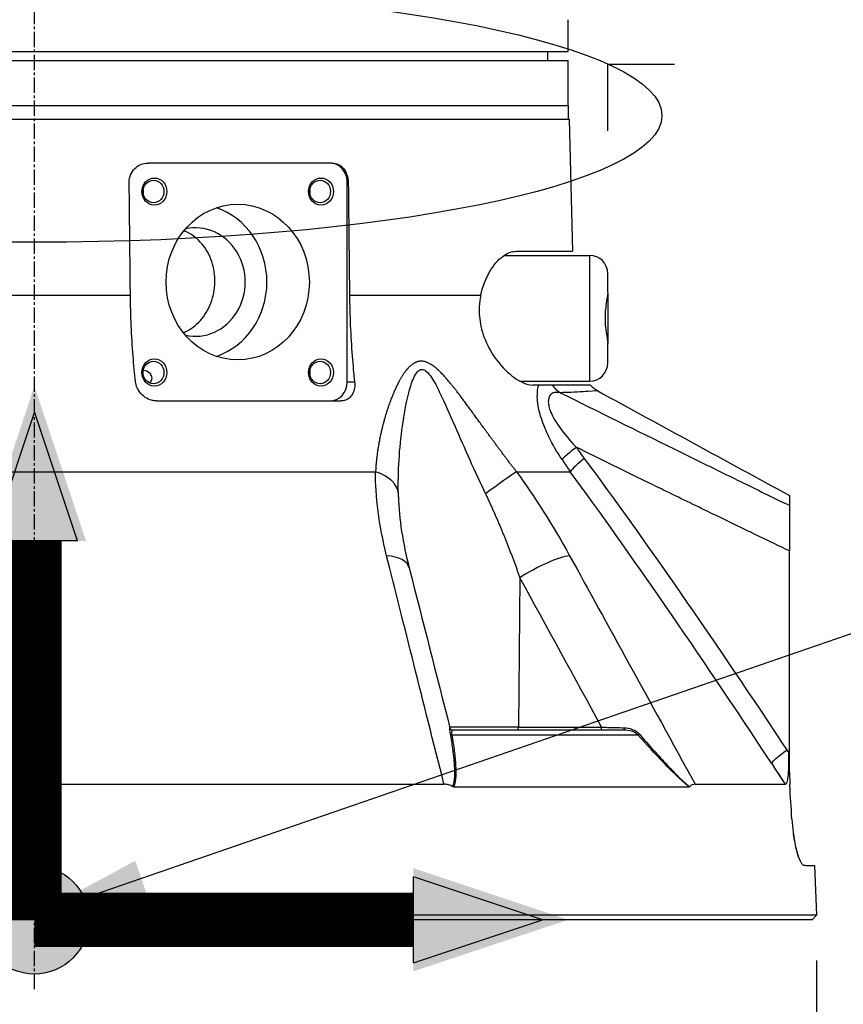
# Model space of a CAD drawing. Header units: millimetres. Extents: x 0 to 4378, y 0 to 2397.
# Tile 185 of 256: x 1611 to 1702, y 491 to 599. Entities that reach past the tile are written whole.
import ezdxf

# ---------------------------------------------------------------- set-up
doc = ezdxf.new("R2010")
doc.units = ezdxf.units.MM
doc.header["$LTSCALE"] = 0.2
doc.linetypes.add('CENTER2', pattern=[1.125, 0.75, -0.125, 0.125, -0.125])
for name, color, linetype in [('02_Center Line', 1, 'CENTER2'), ('07_Special Line2', 76, 'Continuous'), ('12_Before Rev.Num.', 5, 'Continuous'), ('13_After Rev.Num.', 6, 'Continuous')]:
    doc.layers.add(name, color=color, linetype=linetype)
doc.layers.add('14_Mark', color=7, linetype='Continuous', true_color=0xe03c31)
doc.styles.add('Rainbow-4.0 Style', font='malgunsl.ttf')
doc.styles.add('Rainbow-5.0 Style', font='malgunsl.ttf')
doc.dimstyles.new('Rainbow-4.0 Style', dxfattribs={"dimtxt": 3.5, "dimasz": 2.5, "dimexe": 1, "dimexo": 1, "dimgap": 1, "dimtad": 1, "dimdsep": 46, "dimtxsty": 'Rainbow-4.0 Style', "dimcen": 0, "dimclrd": 251, "dimclre": 251, "dimclrt": 7, "dimazin": 3, "dimtp": 0.1, "dimtm": 0.1000000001, "dimtfac": 0.61, "dimtmove": 0, "dimatfit": 3, "dimfxl": 1, "dimlwd": -1, "dimlwe": -1, "dimarcsym": 1})
doc.dimstyles.new('Rainbow-5.0 Style', dxfattribs={"dimtxt": 4.5, "dimasz": 2.5, "dimexe": 1, "dimexo": 1, "dimgap": 1, "dimtad": 1, "dimdsep": 46, "dimtxsty": 'Rainbow-5.0 Style', "dimcen": 0, "dimclrd": 251, "dimclre": 251, "dimclrt": 7, "dimazin": 3, "dimtp": 0.1, "dimtm": 0.1000000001, "dimtfac": 0.61, "dimtmove": 0, "dimatfit": 3, "dimfxl": 1, "dimlwd": -1, "dimlwe": -1, "dimarcsym": 1})

# ---------------------------------------------------------------- blocks, each defined once
blk = doc.blocks.new('A$Ce9bf501b')
for p, q in [((58.99788131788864, 96), (58.99788131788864, 99)), ((-58.99788131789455, 96), (58.99788131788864, 96)), ((56.69526961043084, 96), (56.71272467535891, 95)), ((-59, 95), (59, 95)), ((59, 90), (59, 95)), ((-59, 90), (59, 90)), ((-59, 90), (59, 90)), ((59, 90), (59, 88.5)), ((-40.36738951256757, 88.5), (59.0916507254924, 88.5)), ((59.0916507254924, 88.5), (59.4739651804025, 73.90000000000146)), ((32.90375791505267, 83.65000000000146), (12.5606006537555, 83.65000000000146)), ((34.57167871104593, 81.54999999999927), (34.68755357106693, 81.54999999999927)), ((34.57167871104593, 59.45000000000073), (34.57167871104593, 81.54999999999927)), ((51.91498121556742, 73.45000000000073), (61.35757160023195, 73.45000000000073)), ((53.24380277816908, 73.90000000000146), (59.47396518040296, 73.90000000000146)), ((61.35757160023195, 73.45000000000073), (61.35757160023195, 59.54999999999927)), ((63.35757160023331, 69.29740700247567), (63.3575716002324, 71.45000000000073)), ((10.60979995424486, 69.0139275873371), (-41.08654323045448, 69.0139275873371)), ((49.32365697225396, 69.0139275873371), (34.81907760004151, 69.0139275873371)), ((63.3575716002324, 69.29740700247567), (63.3575716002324, 63.70259299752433)), ((63.3575716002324, 61.54999999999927), (63.35757160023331, 63.70259299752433)), ((34.57167871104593, 59.45000000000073), (35.3873486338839, 59.45000000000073)), ((53.63645483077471, 59.54999999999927), (61.35757160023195, 59.54999999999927)), ((55.73105290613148, 59.09999999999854), (55.07557749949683, 59.09999999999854)), ((57.25031746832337, 59.09999999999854), (55.7311166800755, 59.09999999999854)), ((61.4541282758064, 59.09999999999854), (57.25031746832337, 59.09999999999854)), ((13.5314918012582, 57.34999999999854), (33.87464906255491, 57.34999999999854)), ((-37.69948853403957, 49.53608112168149), (37.69948853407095, 49.53608112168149)), ((53.26389373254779, 49.53608112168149), (59.22319716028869, 49.53608112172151)), ((83.42887954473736, 18.35216030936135), (83.42893088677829, 40.77397349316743)), ((58.77755296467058, 40.18198255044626), (58.77747274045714, 40.18210167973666)), ((53.65089358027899, 37.81226609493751), (53.4853566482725, 21.29312819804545)), ((70.72883824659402, 33.28157056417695), (70.72883824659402, 33.27211003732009)), ((71.0288382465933, 32.84434505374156), (71.0288382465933, 32.83492523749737)), ((73.72883824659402, 28.88293441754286), (73.72883824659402, 28.87500121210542)), ((73.82883824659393, 28.73533918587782), (73.82883824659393, 28.72749287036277)), ((74.02883824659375, 28.43996850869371), (74.02883824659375, 28.43230250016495)), ((74.32644903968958, 28.0000000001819), (74.32145529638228, 28.0000000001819)), ((53.48534690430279, 21.29214691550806), (45.90464387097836, 21.29214691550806)), ((46.21265962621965, 21), (65.2126522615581, 21)), ((53.48536429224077, 21.29410963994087), (62.68626785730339, 21.29214691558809)), ((46.11543369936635, 20.46418141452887), (66.68335319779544, 20.46418141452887)), ((83.14998852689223, 18.76201752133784), (83.35489165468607, 18.45290484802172)), ((80.82883824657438, 18.26935042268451), (80.82883824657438, 18.26957498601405)), ((81.22883824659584, 17.6645115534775), (81.22883824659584, 17.66458568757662)), ((83.42887409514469, 16.09905492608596), (83.35961085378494, 18.30291883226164)), ((83.42887409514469, 16.09905492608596), (83.42887954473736, 18.35216030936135)), ((81.47883824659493, 17.32792990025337), (81.47883824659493, 17.32799389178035)), ((81.47883824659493, 17.28461005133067), (81.47883824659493, 17.28475604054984)), ((82.99481480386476, 14.99650004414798), (81.73949372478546, 16.89132182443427)), ((83.42887463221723, 16.27118341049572), (83.46932631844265, 14.98415968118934)), ((-45.2628946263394, 14.99258666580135), (45.26289462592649, 14.99258666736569)), ((46.33548263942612, 14.69478612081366), (72.35160561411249, 14.69478612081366)), ((73.01517167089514, 14.99258666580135), (82.9951930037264, 14.99258666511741)), ((83.47016230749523, 14.88228261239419), (83.46353557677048, 14.98373622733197)), ((86.22109458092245, 5.986806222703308), (86.41270871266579, 0.4996954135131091)), ((86.41270871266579, 0.4996954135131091), (-86.41270871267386, 0.4996954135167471)), ((85.93015846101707, 3.637978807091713e-12), (-85.93015846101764, 0)), ((86.41270871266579, 0.4996954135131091), (85.93015846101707, 3.637978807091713e-12))]:
    blk.add_line(p, q)
for centre, start, end in [((61.35757160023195, 71.45000000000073), 0, 90), ((61.35757160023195, 61.54999999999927), 270, 0)]:
    blk.add_arc(centre, 2.000000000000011, start, end)
for centre, major_axis, ratio, start_param, end_param in [((32.63861851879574, 81.54999999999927), (3.131490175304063e-14, 2.100000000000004), 0.9205048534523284, 4.712388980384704, 6.283185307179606), ((10.91760458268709, 80.5), (-9.063930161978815e-16, 1.250000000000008), 0.9205048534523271, 4.494204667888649, 4.930573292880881), ((29.32770165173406, 80.5), (-2.528359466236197e-15, 1.250000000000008), 0.9205048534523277, 4.494204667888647, 4.93057329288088), ((17.77826634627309, 70.5), (-8.014422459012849e-15, 8.600000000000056), 0.9205048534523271, 3.442246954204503, 5.982531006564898), ((17.77826634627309, 70.5), (-2.671474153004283e-15, -6.000000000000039), 0.9205048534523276, 6.085343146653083, 9.62262012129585), ((10.91760458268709, 60.5), (-4.531965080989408e-16, 1.250000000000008), 0.9205048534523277, 4.890301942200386, 4.930573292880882), ((29.32770165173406, 60.5), (-9.063930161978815e-16, 1.250000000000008), 0.9205048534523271, 4.494204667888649, 4.930573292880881), ((32.63861851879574, 59.45000000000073), (1.026978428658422e-14, -2.100000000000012), 0.9205048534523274, 0, 1.570796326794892), ((59.52340639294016, 60.85018029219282), (-0.03806951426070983, 2.99975844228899), 0.9340632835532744, 2.181850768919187, 2.597153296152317), ((60.68663713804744, 52.30560269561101), (-2.480235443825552, -1.687729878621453), 0.1308235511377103, 4.948035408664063, 5.895303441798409), ((98.75264978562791, 66.20846790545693), (45.75208855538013, -9.383181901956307), 0.7959866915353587, 3.813983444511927, 3.853066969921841), ((61.56010725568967, 51.07545045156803), (-2.411352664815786, -1.784762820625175), 0.1400622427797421, 4.942659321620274, 5.910605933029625), ((35.22015836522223, 46.97046557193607), (4.999473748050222, 0.07254131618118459), 0.5854112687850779, 0.01994080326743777, 1.043431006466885), ((49.76096085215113, 46.97046557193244), (4.053536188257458, 2.927258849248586), 0.0117623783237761, 0.5188713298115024, 1.542361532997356), ((58.24738666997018, 106.6960910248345), (169.1336206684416, -92.68933907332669), 0.2220571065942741, 4.975886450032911, 4.981824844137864), ((36.56814741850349, 37.68138112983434), (4.84471100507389, 1.23644016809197), 0.4687791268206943, 6.283170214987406, 7.23021526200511), ((55.56365506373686, 37.68138154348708), (-4.385303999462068, -2.401896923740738), 0.2184332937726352, 3.646285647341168, 5.041230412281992), ((36.56814741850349, 37.68138112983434), (4.844711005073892, 1.236440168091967), 0.4687791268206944, 6.282298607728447, 6.283170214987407), ((46.21265962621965, 21.29999999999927), (-1.756528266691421e-14, -0.2999999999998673), 0.9999929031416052, 4.959733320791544, 6.283185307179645), ((53.3705811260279, 21.29999999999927), (1.252253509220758e-16, -0.3000000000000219), 0.382683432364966, 0, 1.547888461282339), ((62.57150254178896, 21.30000000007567), (2.391155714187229e-13, -0.3000000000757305), 0.3826834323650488, 0, 1.544615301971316), ((65.21265227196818, 21.29999306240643), (3.088830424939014e-11, -0.299993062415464), 0.003767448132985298, 8.653712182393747e-06, 1.323476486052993), ((46.24614998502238, 20.65701769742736), (-0.2951491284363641, -0.05373073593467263), 0.6605644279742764, 0.2582544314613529, 0.9958373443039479), ((66.87237018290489, 20.65701769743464), (-0.223619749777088, -0.1999855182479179), 0.1344646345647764, 0.4552805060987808, 1.192863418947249), ((80.9190241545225, 25.69485954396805), (-1.774054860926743, 11.65337647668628), 0.1452992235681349, 4.003320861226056, 4.019878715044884), ((84.22234143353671, 18.43069115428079), (2.500948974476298, 1.656880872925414), 0.1278304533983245, 1.807960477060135, 1.837343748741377), ((70.32023226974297, 35.69275240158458), (166.023475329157, -250.6170606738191), 0.002880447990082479, 4.783917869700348, 4.785571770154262), ((-1075.35087228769, -700.4975617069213), (1234.455022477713, -656.3476469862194), 0.9653511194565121, 1.057223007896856, 1.058864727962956), ((1.662825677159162, -89.56889201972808), (11.91721721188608, -378.2196698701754), 0.2321113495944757, 1.843580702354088, 1.843591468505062), ((4.550487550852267, 149.4239640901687), (-79.84917252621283, 134.159557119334), 0.1101017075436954, 3.086416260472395, 3.086718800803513)]:
    blk.add_ellipse(centre, major_axis=major_axis, ratio=ratio, start_param=start_param, end_param=end_param)
for centre, major_axis, ratio in [((13.26199135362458, 80.5), (9.914286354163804e-16, -1.50000000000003), 0.9205048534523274), ((13.16430857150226, 80.5), (-8.261905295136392e-16, 1.250000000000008), 0.9205048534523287), ((31.6720884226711, 80.5), (9.91428635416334e-16, -1.49999999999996), 0.9205048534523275), ((31.57440564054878, 80.5), (-8.261905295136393e-16, 1.250000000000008), 0.9205048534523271), ((22.46703988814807, 70.5), (-5.684190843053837e-15, 8.600000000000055), 0.9205048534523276), ((13.26199135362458, 60.5), (9.91428635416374e-16, -1.50000000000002), 0.9205048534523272), ((13.16430857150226, 60.5), (-8.261905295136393e-16, 1.250000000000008), 0.9205048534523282), ((31.6720884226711, 60.5), (9.91428635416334e-16, -1.49999999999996), 0.9205048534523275), ((31.57440564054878, 60.5), (-8.261905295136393e-16, 1.250000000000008), 0.9205048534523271)]:
    blk.add_ellipse(centre, major_axis=major_axis, ratio=ratio)
for points, knots in [([(58.99788131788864, 99), (58.99788131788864, 99.05596077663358), (58.99796531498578, 99.11269328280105), (58.99811344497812, 99.16549944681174), (58.9982615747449, 99.218305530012), (58.99847675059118, 99.2686417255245), (58.99870808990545, 99.31234000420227), (58.99893943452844, 99.35603928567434), (58.9991914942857, 99.39430562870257), (58.99940466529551, 99.42397035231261), (58.9996178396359, 99.45363553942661), (58.99979631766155, 99.47553683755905), (58.99989822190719, 99.48784235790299), (58.99996471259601, 99.49587148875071), (58.99999999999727, 99.49998670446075), (58.99999999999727, 99.49999996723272), (58.99999999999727, 99.49999998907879), (58.99999999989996, 99.49999999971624), (58.99999999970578, 99.49999999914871)], [0, 0, 0, 0, 0.107467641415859, 0.107467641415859, 0.107467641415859, 0.21493511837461, 0.21493511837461, 0.21493511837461, 0.322405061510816, 0.322405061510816, 0.322405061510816, 0.42987668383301, 0.42987668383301, 0.42987668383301, 0.499999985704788, 0.499999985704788, 0.499999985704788, 0.5001154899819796, 0.5001154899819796, 0.5001154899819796, 0.5001154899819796]), ([(10.47827592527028, 81.54999999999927), (10.47823321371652, 81.55407042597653), (10.47820248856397, 81.55813700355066), (10.47696663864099, 81.8251123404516), (10.52863879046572, 82.10510332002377), (10.74040995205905, 82.61881502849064), (10.90043252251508, 82.85255756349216), (11.27159112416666, 83.22484236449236), (11.50890471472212, 83.38660995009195), (12.0238148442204, 83.59843398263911), (12.30082403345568, 83.65000000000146), (12.5606006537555, 83.65000000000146)], [0.6379720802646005, 0.6379720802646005, 0.6379720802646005, 0.6379720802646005, 0.6391912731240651, 0.6391912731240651, 0.7180921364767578, 0.7180921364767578, 0.7969929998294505, 0.7969929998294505, 0.8776444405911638, 0.8776444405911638, 0.9572533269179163, 0.9572533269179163, 0.9572533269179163, 0.9572533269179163]), ([(32.90375791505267, 83.65000000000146), (33.12477241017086, 83.65000000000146), (33.35999300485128, 83.59843398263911), (33.79684892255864, 83.38660995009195), (33.99805322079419, 83.22484236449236), (34.31387749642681, 82.85255756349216), (34.45075636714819, 82.61881502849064), (34.63549348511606, 82.10510332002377), (34.68336713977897, 81.8251123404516), (34.68739609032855, 81.56219958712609), (34.687458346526, 81.55813700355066), (34.68751085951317, 81.55407042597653), (34.68755357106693, 81.54999999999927)], [-0.3180620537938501, -0.3180620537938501, -0.3180620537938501, -0.3180620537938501, -0.2384531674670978, -0.2384531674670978, -0.1578017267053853, -0.1578017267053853, -0.07890086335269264, -0.07890086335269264, 0, 0, 0, 0.001219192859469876, 0.001219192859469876, 0.001219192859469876, 0.001219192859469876]), ([(16.46400729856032, 64.89374065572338), (16.50981181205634, 64.912978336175), (16.55535152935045, 64.93292776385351), (17.26617592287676, 65.25756701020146), (17.86801952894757, 65.7158658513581), (18.81732253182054, 66.77269957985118), (19.22882258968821, 67.44197053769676), (19.78574241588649, 68.90997008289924), (19.93166351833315, 69.70873635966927), (19.96679544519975, 71.21749487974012), (19.85496770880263, 72.02639020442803), (19.3567735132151, 73.51336660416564), (18.96995999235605, 74.19163350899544), (18.05621232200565, 75.2632486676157), (17.46807484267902, 75.72862914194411), (16.7108449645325, 76.08365675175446), (16.61155243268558, 76.12603867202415), (16.51101922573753, 76.16500114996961)], [1.110574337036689, 1.110574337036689, 1.110574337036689, 1.110574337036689, 1.125889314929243, 1.125889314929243, 1.351193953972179, 1.351193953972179, 1.576181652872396, 1.576181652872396, 1.801169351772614, 1.801169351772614, 2.029240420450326, 2.029240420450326, 2.257311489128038, 2.257311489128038, 2.485112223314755, 2.485112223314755, 2.518862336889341, 2.518862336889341, 2.518862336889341, 2.518862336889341]), ([(49.32365697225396, 69.0139275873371), (49.35010379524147, 69.13707195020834), (49.37839029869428, 69.25902800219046), (49.63051690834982, 70.25470446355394), (49.96306931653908, 71.0375589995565), (50.73192849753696, 72.35909815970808), (51.23694116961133, 72.95038489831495), (52.26148245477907, 73.71483853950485), (52.77922288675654, 73.89945831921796), (53.24380277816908, 73.90000000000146)], [-4.497581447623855, -4.497581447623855, -4.497581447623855, -4.497581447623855, -4.459504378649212, -4.459504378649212, -4.182134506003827, -4.182134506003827, -3.861141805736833, -3.861141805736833, -3.549738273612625, -3.549738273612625, -3.549738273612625, -3.549738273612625]), ([(11.17807098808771, 59.45000000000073), (11.07495611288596, 60.38664649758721), (10.98438570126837, 61.34353332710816), (10.72991160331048, 64.56057862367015), (10.63244013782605, 66.85569681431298), (10.60979995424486, 69.0139275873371)], [10.9010527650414, 10.9010527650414, 10.9010527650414, 10.9010527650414, 11.17175794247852, 11.17175794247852, 11.80432298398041, 11.80432298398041, 11.80432298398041, 11.80432298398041]), ([(34.81907760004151, 69.0139275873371), (34.8417177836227, 66.85569681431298), (34.93918924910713, 64.56057862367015), (35.19366334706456, 61.34353332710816), (35.2842337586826, 60.38664649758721), (35.3873486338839, 59.45000000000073)], [12.01122203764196, 12.01122203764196, 12.01122203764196, 12.01122203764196, 12.64378707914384, 12.64378707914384, 12.91449225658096, 12.91449225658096, 12.91449225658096, 12.91449225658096]), ([(49.32365697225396, 69.0139275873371), (49.2389754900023, 68.61669793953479), (49.18310130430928, 68.20321364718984), (49.12416466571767, 67.04709471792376), (49.18887330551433, 66.31463678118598), (49.53626394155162, 64.73859887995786), (49.85034171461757, 63.94050955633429), (50.74069017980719, 62.27107397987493), (51.38418572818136, 61.43557622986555), (52.67367566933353, 60.16070781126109), (53.30940870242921, 59.69763256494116), (54.3192653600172, 59.21085132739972), (54.71924167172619, 59.09997913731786), (55.07557749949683, 59.09999999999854)], [-3.945015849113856, -3.945015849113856, -3.945015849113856, -3.945015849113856, -3.812381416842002, -3.812381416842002, -3.585477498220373, -3.585477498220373, -3.313626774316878, -3.313626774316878, -2.951008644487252, -2.951008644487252, -2.619444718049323, -2.619444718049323, -2.379641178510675, -2.379641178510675, -2.379641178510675, -2.379641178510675]), ([(63.35757160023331, 69.29740700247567), (63.35777990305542, 69.18466142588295), (63.33468480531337, 69.02710643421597), (63.26182115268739, 68.58216630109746), (63.20690945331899, 68.27590067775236), (63.12226401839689, 67.64561385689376), (63.09037201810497, 67.33809935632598), (63.06134968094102, 66.78765884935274), (63.05711890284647, 66.5533176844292), (63.06634963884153, 66.05495588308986), (63.08218269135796, 65.79474756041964), (63.14181514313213, 65.1639519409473), (63.19531963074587, 64.81378187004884), (63.2887656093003, 64.24924631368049), (63.32899055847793, 64.02713964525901), (63.35388732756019, 63.79963464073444), (63.35766524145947, 63.74748671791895), (63.35757160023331, 63.70259299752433)], [1.226866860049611, 1.226866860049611, 1.226866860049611, 1.226866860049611, 1.323507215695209, 1.323507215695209, 1.445860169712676, 1.445860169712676, 1.546240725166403, 1.546240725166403, 1.61872455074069, 1.61872455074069, 1.70080073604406, 1.70080073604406, 1.826043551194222, 1.826043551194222, 1.937058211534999, 1.937058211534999, 1.976178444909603, 1.976178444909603, 1.976178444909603, 1.976178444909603]), ([(12.69609717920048, 59.3581691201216), (12.70303882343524, 59.36203001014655), (12.70987113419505, 59.36597950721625), (12.78347164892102, 59.41016837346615), (12.83765517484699, 59.45773957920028), (12.93530116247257, 59.57656637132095), (12.96961234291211, 59.64914306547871), (13.01299305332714, 59.81832352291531), (13.01142375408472, 59.92294228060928), (12.94194550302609, 60.17903796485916), (12.84994786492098, 60.32041925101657), (12.54854072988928, 60.60101898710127), (12.3009897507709, 60.72074506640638), (12.05007315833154, 60.72121983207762)], [1.018316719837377, 1.018316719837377, 1.018316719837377, 1.018316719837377, 1.022016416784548, 1.022016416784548, 1.058827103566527, 1.058827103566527, 1.106670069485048, 1.106670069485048, 1.17095248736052, 1.17095248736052, 1.262058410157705, 1.262058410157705, 1.390166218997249, 1.390166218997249, 1.390166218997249, 1.390166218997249]), ([(40.21779140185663, 47.10135030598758), (40.17206216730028, 49.57898896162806), (40.3264571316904, 52.0938693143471), (40.84073780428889, 55.82628754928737), (41.05679069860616, 57.06824092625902), (41.51915879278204, 58.83909390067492), (41.69741498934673, 59.42105135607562), (42.15441046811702, 60.41320603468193), (42.45009118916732, 60.84085682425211), (43.18516658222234, 60.85548204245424), (43.55839742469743, 60.43496582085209), (44.20349555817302, 59.45857231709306), (44.49641645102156, 58.88973995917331), (45.36066876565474, 57.11547964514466), (45.89887805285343, 55.8675522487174), (47.53784725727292, 52.11809018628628), (48.65384611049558, 49.5860352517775), (49.84178917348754, 47.10135030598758)], [0, 0, 0, 0, 0.25, 0.25, 0.375, 0.375, 0.4375, 0.4375, 0.5, 0.5, 0.5625, 0.5625, 0.624999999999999, 0.624999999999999, 0.749999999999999, 0.749999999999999, 1, 1, 1, 1]), ([(13.5314918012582, 57.34999999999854), (13.5237474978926, 57.34999999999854), (13.51599961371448, 57.35004356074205), (13.48626698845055, 57.35037738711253), (13.46426322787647, 57.35097371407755), (13.40495247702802, 57.35351491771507), (13.36763375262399, 57.35610772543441), (13.19922927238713, 57.37224020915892), (13.06874609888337, 57.3968658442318), (12.69970089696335, 57.50014502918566), (12.46928816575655, 57.60654127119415), (12.01304492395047, 57.90671431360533), (11.79663847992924, 58.11079874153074), (11.43970710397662, 58.59065433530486), (11.30504062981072, 58.86751081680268), (11.2065745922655, 59.25501295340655), (11.18883751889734, 59.35220195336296), (11.17807098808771, 59.45000000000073)], [-0.3477683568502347, -0.3477683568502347, -0.3477683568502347, -0.3477683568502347, -0.345385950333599, -0.345385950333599, -0.3386296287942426, -0.3386296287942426, -0.3271859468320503, -0.3271859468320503, -0.2869691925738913, -0.2869691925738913, -0.2114242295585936, -0.2114242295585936, -0.1231599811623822, -0.1231599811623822, -0.03048172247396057, -0.03048172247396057, 0, 0, 0, 0]), ([(35.3873486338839, 59.45000000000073), (35.41185026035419, 59.22743887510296), (35.40730368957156, 59.00866226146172), (35.33701749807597, 58.55226776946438), (35.25955496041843, 58.32180396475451), (35.04760642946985, 57.94343648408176), (34.92126299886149, 57.78991974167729), (34.64927998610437, 57.56730469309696), (34.51202561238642, 57.48844260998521), (34.279657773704, 57.40426230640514), (34.193264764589, 57.38194664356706), (34.0619427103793, 57.3611891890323), (34.01925898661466, 57.35637169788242), (33.95296248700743, 57.35185881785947), (33.92971609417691, 57.35082401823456), (33.89580436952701, 57.3501110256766), (33.88523803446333, 57.34999999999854), (33.87464906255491, 57.34999999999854)], [-0.683614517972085, -0.683614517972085, -0.683614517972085, -0.683614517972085, -0.6141634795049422, -0.6141634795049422, -0.5308238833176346, -0.5308238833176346, -0.457172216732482, -0.457172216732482, -0.3969813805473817, -0.3969813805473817, -0.3635708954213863, -0.3635708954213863, -0.3478023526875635, -0.3478023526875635, -0.3393635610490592, -0.3393635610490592, -0.3355565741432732, -0.3355565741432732, -0.3355565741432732, -0.3355565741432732]), ([(58.30714185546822, 50.86597543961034), (57.17154412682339, 52.58715699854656), (56.4387502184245, 54.12685932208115), (56.0204089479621, 55.42788766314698), (55.81123831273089, 56.07840183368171), (55.67390703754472, 56.62446165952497), (55.6056986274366, 57.31789116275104), (55.53749021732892, 58.01132066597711), (55.58795135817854, 58.64659572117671), (55.73105294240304, 59.09999999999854)], [0, 0, 0, 0, 0.5, 0.5, 0.5, 0.75, 0.75, 0.75, 1, 1, 1, 1]), ([(58.10472569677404, 58.26571478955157), (57.9798192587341, 58.29010919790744), (57.86517972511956, 58.30183761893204), (57.65820162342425, 58.30491157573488), (57.59058088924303, 58.301332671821), (57.27600137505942, 58.23689834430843), (57.12659246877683, 58.15575161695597), (56.84951246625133, 57.80342198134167), (56.78167470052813, 57.5538421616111), (56.79417299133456, 57.09152009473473), (56.81742807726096, 56.92277821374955), (56.88223459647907, 56.65042508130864), (56.90882508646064, 56.55643208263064), (56.97220394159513, 56.36244968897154), (57.02567830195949, 56.2216211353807), (57.455977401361, 55.16844764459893), (58.38229741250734, 53.81745578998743), (59.8928800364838, 52.22707185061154)], [0, 0, 0, 0, 0.0624999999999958, 0.0624999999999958, 0.124999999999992, 0.124999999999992, 0.249999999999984, 0.249999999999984, 0.374999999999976, 0.374999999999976, 0.437499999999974, 0.437499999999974, 0.468749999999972, 0.468749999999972, 0.499999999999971, 0.499999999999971, 1, 1, 1, 1]), ([(58.10472569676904, 58.26571478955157), (62.40498413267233, 56.13283995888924), (66.59834659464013, 54.06057669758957), (70.68311162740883, 52.05000818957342), (73.06236855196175, 50.87891046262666), (75.40478489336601, 49.7287435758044), (77.71001831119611, 48.59971959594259), (78.73617733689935, 48.09714222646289), (79.75496819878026, 47.59875376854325), (80.76636126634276, 47.10457249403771), (80.91984649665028, 47.02957739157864), (81.07317028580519, 46.95462506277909), (81.2263419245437, 46.87963488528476), (81.62809018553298, 46.68294590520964), (82.0285136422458, 46.48820591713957), (82.42782516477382, 46.29331563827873)], [0, 0, 0, 0, 0.5039546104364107, 0.5039546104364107, 0.5039546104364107, 0.7974935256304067, 0.7974935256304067, 0.7974935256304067, 0.9281603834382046, 0.9281603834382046, 0.9281603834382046, 0.9479898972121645, 0.9479898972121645, 0.9479898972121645, 1, 1, 1, 1]), ([(62.24514397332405, 58.47133172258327), (62.24426314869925, 58.47181501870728), (61.89677616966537, 58.4485269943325), (61.21213423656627, 58.40880540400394), (60.87763127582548, 58.38939819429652), (60.46421544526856, 58.36499954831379), (59.96754446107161, 58.3376681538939), (59.95625959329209, 58.33704715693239), (59.94492971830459, 58.33642466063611), (59.93355498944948, 58.33580074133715), (59.55226635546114, 58.31488654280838), (59.11543962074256, 58.28765212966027), (58.62933873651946, 58.27683426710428)], [0.5000316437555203, 0.5000316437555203, 0.5000316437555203, 0.5000316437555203, 0.7671377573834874, 0.7671377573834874, 0.7671377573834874, 0.8976406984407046, 0.8976406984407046, 0.8976406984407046, 0.9006058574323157, 0.9006058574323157, 0.9006058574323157, 1, 1, 1, 1]), ([(83.42889715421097, 40.77397225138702), (82.3116441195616, 41.3124574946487), (81.19410259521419, 41.85027716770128), (80.07700785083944, 42.38911604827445), (79.69816109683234, 42.57185557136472), (79.31936022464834, 42.75469749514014), (78.9406055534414, 42.93764105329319), (78.1469276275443, 43.32099807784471), (77.35344438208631, 43.70479092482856), (76.5601456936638, 44.08899539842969), (75.95572867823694, 44.38172211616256), (75.35141879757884, 44.6746877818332), (74.7472124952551, 44.96788342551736), (73.00848410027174, 45.81161443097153), (71.27060736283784, 46.65724520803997), (69.53349871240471, 47.504573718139), (68.8762006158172, 47.82519120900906), (68.219011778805, 48.1460505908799), (67.56192893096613, 48.46714410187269), (65.16827737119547, 49.63683828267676), (62.77602172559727, 50.80962300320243), (60.38498407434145, 51.9850799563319), (60.22095147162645, 52.06571995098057), (60.05692451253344, 52.14637260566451), (59.89294017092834, 52.22704226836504)], [0, 0, 0, 0, 0.1421652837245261, 0.1421652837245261, 0.1421652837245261, 0.190378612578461, 0.190378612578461, 0.190378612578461, 0.2914093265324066, 0.2914093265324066, 0.2914093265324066, 0.368384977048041, 0.368384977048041, 0.368384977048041, 0.5898983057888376, 0.5898983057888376, 0.5898983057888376, 0.673715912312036, 0.673715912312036, 0.673715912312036, 0.979050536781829, 0.979050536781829, 0.979050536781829, 0.9999974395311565, 0.9999974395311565, 0.9999974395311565, 0.9999974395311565]), ([(83.42889948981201, 46.90031270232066), (83.42889951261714, 46.90031268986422), (83.42889953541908, 46.90031165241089), (83.42889955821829, 46.9003095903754), (83.4289026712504, 46.90002804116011), (83.42890574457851, 46.88063340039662), (83.42890877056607, 46.84328919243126), (83.42891181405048, 46.80572905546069), (83.42891480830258, 46.75001255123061), (83.4289177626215, 46.67749663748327), (83.42891779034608, 46.67681612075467), (83.42891781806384, 46.67613412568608), (83.42891784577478, 46.67545065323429), (83.42892076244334, 46.60351259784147), (83.42892361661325, 46.50636677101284), (83.42892648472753, 46.41498937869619), (83.42892654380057, 46.41310733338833), (83.42892660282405, 46.41122817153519), (83.42892666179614, 46.40935213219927), (83.42892949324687, 46.31927699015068), (83.42893228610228, 46.20948323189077), (83.42893436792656, 45.82102949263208)], [0.4990871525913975, 0.4990871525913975, 0.4990871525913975, 0.4990871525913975, 0.5, 0.5, 0.5, 0.6246396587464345, 0.6246396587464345, 0.6246396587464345, 0.75, 0.75, 0.75, 0.7511764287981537, 0.7511764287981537, 0.7511764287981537, 0.875, 0.875, 0.875, 0.877550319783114, 0.877550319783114, 0.877550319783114, 1, 1, 1, 1]), ([(83.42893436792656, 45.82102949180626), (83.4289352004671, 45.66559109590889), (83.42893575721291, 45.41733119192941), (83.42893631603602, 44.77031784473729), (83.42893629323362, 44.36192014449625), (83.42893560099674, 43.44018444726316), (83.42893495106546, 42.93084888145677), (83.42893322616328, 41.87742706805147), (83.4289321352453, 41.32297162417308), (83.42889715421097, 40.77397225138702)], [-0.6621411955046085, -0.6621411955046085, -0.6621411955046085, -0.6621411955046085, -0.500004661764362, -0.500004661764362, -0.330185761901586, -0.330185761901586, -0.1648010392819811, -0.1648010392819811, -7.303728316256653e-06, -7.303728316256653e-06, -7.303728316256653e-06, -7.303728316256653e-06]), ([(45.96985338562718, 20.55527606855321), (45.93111392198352, 20.76284622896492), (45.91858481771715, 20.94457891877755), (45.91747518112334, 21.05230878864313), (45.91638779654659, 21.15787830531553), (45.92441206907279, 21.21696887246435), (45.92195599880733, 21.22605598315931)], [0, 0, 0, 0, 0.5, 0.5, 0.5, 0.9899732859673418, 0.9899732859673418, 0.9899732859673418, 0.9899732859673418]), ([(46.21265962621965, 21), (46.21163934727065, 21), (46.18730065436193, 20.99241500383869), (46.16970848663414, 20.96549974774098), (46.16091240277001, 20.95204211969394), (46.15302286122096, 20.93614381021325), (46.14626920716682, 20.92010515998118), (46.13951555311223, 20.9040665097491), (46.13688644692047, 20.89842185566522), (46.12978470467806, 20.87331246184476), (46.10137773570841, 20.77287488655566), (46.09574509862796, 20.62295855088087), (46.1154336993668, 20.46418141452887)], [0, 0, 0, 0, 0.250000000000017, 0.250000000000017, 0.250000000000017, 0.375000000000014, 0.375000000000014, 0.375000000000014, 0.500000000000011, 0.500000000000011, 0.500000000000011, 1, 1, 1, 1]), ([(62.68626823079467, 21.29214691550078), (62.80536151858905, 21.28878362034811), (62.96461826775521, 21.28388317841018), (63.37402608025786, 21.27254198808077), (63.65932846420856, 21.26535034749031), (64.45847859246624, 21.24449980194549), (64.89771297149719, 21.234067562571), (65.21374811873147, 21.22655100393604)], [0, 0, 0, 0, 0.249999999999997, 0.249999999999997, 0.499999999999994, 0.499999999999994, 0.9999999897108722, 0.9999999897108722, 0.9999999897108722, 0.9999999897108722]), ([(65.21374811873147, 21.22655100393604), (65.51414538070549, 21.21941077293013), (65.76293809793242, 21.17579341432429), (66.07475576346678, 21.05349668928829), (66.3865734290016, 20.93119996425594), (66.63301649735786, 20.76373177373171), (66.81484775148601, 20.55527606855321)], [0, 0, 0, 0, 0.5, 0.5, 0.5, 1, 1, 1, 1]), ([(46.25602205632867, 14.71446385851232), (46.3670328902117, 15.03390638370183), (46.43287052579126, 15.40662396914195), (46.45518820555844, 15.83592443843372), (46.45904629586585, 15.91013824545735), (46.46135443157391, 15.98002058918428), (46.4628575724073, 16.04830002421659), (46.46570205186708, 16.17750910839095), (46.46510322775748, 16.30134020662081), (46.46227062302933, 16.43965088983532), (46.4579411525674, 16.65105067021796), (46.44734051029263, 16.88647978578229), (46.43063487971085, 17.14458550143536), (46.42248074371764, 17.2705687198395), (46.41280494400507, 17.39791812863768), (46.40183668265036, 17.52655594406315), (46.32292087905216, 18.45209521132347), (46.17616813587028, 19.44982364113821), (45.96985338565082, 20.55527606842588)], [3.037985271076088e-06, 3.037985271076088e-06, 3.037985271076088e-06, 3.037985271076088e-06, 0.249999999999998, 0.249999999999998, 0.249999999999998, 0.2932173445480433, 0.2932173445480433, 0.2932173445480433, 0.374999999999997, 0.374999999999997, 0.374999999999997, 0.499999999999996, 0.499999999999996, 0.499999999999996, 0.5610133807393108, 0.5610133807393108, 0.5610133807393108, 1, 1, 1, 1]), ([(46.1154336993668, 20.46418141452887), (46.23259495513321, 19.82353769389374), (46.32705237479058, 19.21942938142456), (46.39930343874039, 18.6517826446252), (46.43542897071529, 18.36795927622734), (46.46600435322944, 18.09325299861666), (46.49110771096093, 17.82767472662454), (46.50292147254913, 17.70269230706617), (46.51352283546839, 17.57972223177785), (46.52292281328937, 17.45879453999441), (46.5235099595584, 17.4512410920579), (46.52409241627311, 17.44369524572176), (46.52467013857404, 17.43615704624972), (46.53449696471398, 17.30793527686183), (46.54166249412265, 17.20462982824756), (46.55008769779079, 17.05834619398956), (46.57418899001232, 16.63988454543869), (46.57952452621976, 16.29377229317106), (46.56727959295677, 15.99477392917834), (46.56240244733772, 15.8756831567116), (46.55534206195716, 15.76369021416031), (46.54520370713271, 15.6575812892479), (46.52740746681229, 15.4713242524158), (46.508496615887, 15.3340073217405), (46.47545454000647, 15.17646198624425), (46.44241250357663, 15.01891683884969), (46.39587694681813, 14.85835618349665), (46.33548351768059, 14.6947879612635)], [0, 0, 0, 0, 0.250000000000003, 0.250000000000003, 0.250000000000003, 0.375000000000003, 0.375000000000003, 0.375000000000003, 0.4338256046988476, 0.4338256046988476, 0.4338256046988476, 0.437500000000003, 0.437500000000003, 0.437500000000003, 0.500000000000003, 0.500000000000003, 0.500000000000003, 0.6787886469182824, 0.6787886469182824, 0.6787886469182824, 0.750000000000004, 0.750000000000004, 0.750000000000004, 0.875000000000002, 0.875000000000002, 0.875000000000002, 0.9999998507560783, 0.9999998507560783, 0.9999998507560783, 0.9999998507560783]), ([(72.35160624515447, 14.6947879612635), (72.14224867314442, 14.86461316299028), (71.92717301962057, 15.0475766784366), (71.70656828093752, 15.2437273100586), (71.59626578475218, 15.34180273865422), (71.48458413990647, 15.44317851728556), (71.37152156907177, 15.54783719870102), (71.25845899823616, 15.65249588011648), (71.11526642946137, 15.78809136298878), (71.02817569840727, 15.871638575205), (70.98705311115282, 15.91108798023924), (70.94472987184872, 15.95194654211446), (70.90120410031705, 15.99418742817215), (70.76036932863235, 16.13086474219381), (70.60700834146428, 16.28249907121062), (70.4412241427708, 16.44884986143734), (70.22420341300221, 16.66661229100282), (69.96003807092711, 16.93654669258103), (69.72647083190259, 17.17831982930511), (69.63722927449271, 17.27069670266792), (69.54727331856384, 17.36425685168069), (69.45662212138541, 17.45893192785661), (68.59824685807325, 18.35540926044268), (67.67234455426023, 19.3575972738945), (66.68335319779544, 20.46418141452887)], [1.43745142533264e-07, 1.43745142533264e-07, 1.43745142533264e-07, 1.43745142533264e-07, 0.125, 0.125, 0.125, 0.1875, 0.1875, 0.1875, 0.25, 0.25, 0.25, 0.2795113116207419, 0.2795113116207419, 0.2795113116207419, 0.375, 0.375, 0.375, 0.5, 0.5, 0.5, 0.547760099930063, 0.547760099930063, 0.547760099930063, 1, 1, 1, 1]), ([(66.81484775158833, 20.55527606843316), (67.36543423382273, 19.92406830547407), (67.89389006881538, 19.32734981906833), (68.40095011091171, 18.76592805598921), (68.65448013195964, 18.48521717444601), (68.90265294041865, 18.2133499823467), (69.14539227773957, 17.95041336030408), (69.27018949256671, 17.81523231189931), (69.40409780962, 17.67101108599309), (69.53749700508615, 17.52790569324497), (69.66356860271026, 17.39266105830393), (69.78930533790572, 17.25830189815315), (69.90633745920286, 17.13345860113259), (70.30028428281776, 16.71321824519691), (70.61139895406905, 16.38398536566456), (70.94811710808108, 16.04769096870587), (71.02315048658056, 15.97275201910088), (71.0994452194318, 15.89734363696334), (71.17826424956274, 15.82054901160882), (71.61078984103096, 15.39913249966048), (72.0212026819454, 15.03152935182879), (72.40163089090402, 14.71445221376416)], [0, 0, 0, 0, 0.25, 0.25, 0.25, 0.375, 0.375, 0.375, 0.4392650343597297, 0.4392650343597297, 0.4392650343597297, 0.5, 0.5, 0.5, 0.7044425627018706, 0.7044425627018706, 0.7044425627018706, 0.75, 0.75, 0.75, 0.9999999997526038, 0.9999999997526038, 0.9999999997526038, 0.9999999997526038]), ([(81.46602351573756, 17.30555111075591), (81.55913361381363, 17.47946423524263), (81.9365184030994, 17.8422803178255), (82.47976081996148, 18.26542841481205), (82.68970998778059, 18.42896422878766), (82.91902342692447, 18.59840033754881), (83.14998853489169, 18.76201752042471)], [0, 0, 0, 0, 0.7212539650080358, 0.7212539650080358, 0.7212539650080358, 1, 1, 1, 1]), ([(82.99481480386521, 14.99650004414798), (83.0334114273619, 14.99902532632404), (83.07255727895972, 15.02425734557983), (83.15073417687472, 15.13970801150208), (83.18813624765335, 15.24203322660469), (83.26362592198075, 15.54244880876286), (83.2946619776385, 15.76817941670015), (83.3403983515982, 16.26419663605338), (83.35460300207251, 16.53538241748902), (83.37654186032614, 17.2999897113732), (83.37248171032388, 17.81427147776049), (83.35926522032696, 18.30267249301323)], [1.055933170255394, 1.055933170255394, 1.055933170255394, 1.055933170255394, 1.099932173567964, 1.099932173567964, 1.15301570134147, 1.15301570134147, 1.23739034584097, 1.23739034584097, 1.321764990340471, 1.321764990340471, 1.465056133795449, 1.465056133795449, 1.465056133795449, 1.465056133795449]), ([(46.25601800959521, 14.7144522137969), (46.101279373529, 14.80262277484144), (45.94002889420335, 14.87243925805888), (45.60572832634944, 14.96783758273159), (45.43496014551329, 14.99258699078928), (45.2628946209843, 14.99258697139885)], [-0.1212578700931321, -0.1212578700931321, -0.1212578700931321, -0.1212578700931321, -0.06073354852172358, -0.06073354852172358, -1.219072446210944e-08, -1.219072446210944e-08, -1.219072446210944e-08, -1.219072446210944e-08]), ([(46.33548258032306, 14.69478929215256), (46.32127201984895, 14.69479823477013), (46.30696099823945, 14.6962882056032), (46.28023828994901, 14.70289961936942), (46.26778659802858, 14.70768959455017), (46.25601800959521, 14.7144522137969)], [-0.009677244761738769, -0.009677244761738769, -0.009677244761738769, -0.009677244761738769, -0.004619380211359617, -0.004619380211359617, -3.186487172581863e-06, -3.186487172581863e-06, -3.186487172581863e-06, -3.186487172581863e-06]), ([(72.40163089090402, 14.71445221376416), (72.39438227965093, 14.70769032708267), (72.38662248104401, 14.70290065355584), (72.36980494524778, 14.69628849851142), (72.36070678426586, 14.69479823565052), (72.3516055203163, 14.69478929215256)], [-0.009683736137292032, -0.009683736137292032, -0.009683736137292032, -0.009683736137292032, -0.005063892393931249, -0.005063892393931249, -9.827162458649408e-07, -9.827162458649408e-07, -9.827162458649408e-07, -9.827162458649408e-07]), ([(73.01517166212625, 14.99258697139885), (72.90875300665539, 14.99258699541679), (72.80330061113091, 14.96795180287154), (72.59672711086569, 14.87276167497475), (72.4970456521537, 14.80282850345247), (72.40163089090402, 14.71445221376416)], [-0.1213984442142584, -0.1213984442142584, -0.1213984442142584, -0.1213984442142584, -0.06074723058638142, -0.06074723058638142, -2.43663601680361e-05, -2.43663601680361e-05, -2.43663601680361e-05, -2.43663601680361e-05]), ([(83.70249191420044, 11.14143712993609), (83.73201491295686, 10.64082594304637), (83.77778554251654, 10.14889724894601), (83.9231964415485, 9.002407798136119), (84.03744809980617, 8.38128151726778), (84.31159741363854, 7.252236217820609), (84.46757325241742, 6.808089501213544), (84.84771839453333, 6.027604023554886), (85.00985825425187, 6.029114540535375), (85.21775065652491, 6.021853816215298), (85.35369229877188, 6.017105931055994), (85.75468600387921, 6.003100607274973), (85.9560225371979, 5.996068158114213), (86.13171835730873, 5.989930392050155), (86.17003615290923, 5.98859159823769), (86.21188310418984, 5.987129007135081), (86.22109456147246, 5.986806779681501), (86.22109458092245, 5.986806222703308)], [1.000000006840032e-06, 1.000000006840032e-06, 1.000000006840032e-06, 1.000000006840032e-06, 0.151148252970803, 0.151148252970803, 0.3715932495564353, 0.3715932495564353, 0.6264728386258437, 0.6264728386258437, 1.04556403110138, 1.04556403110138, 2.146952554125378, 2.146952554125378, 4.688352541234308, 4.688352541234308, 5.791914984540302, 5.791914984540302, 6.659673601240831, 6.659673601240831, 6.659673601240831, 6.659673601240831]), ([(83.86092887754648, 9.499999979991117), (83.86242898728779, 9.48898964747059), (83.863936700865, 9.477993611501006), (83.95793802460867, 8.79674786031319), (84.07709011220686, 8.189323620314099), (84.3373287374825, 7.185828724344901), (84.47751604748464, 6.785695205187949), (84.852053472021, 6.022133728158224), (85.0140485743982, 6.028968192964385), (85.2210147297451, 6.021739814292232), (85.35244189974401, 6.017149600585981), (85.73697466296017, 6.003719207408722), (85.93294576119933, 5.996874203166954), (86.11544899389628, 5.990498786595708), (86.15792601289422, 5.989014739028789), (86.2090716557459, 5.987227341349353), (86.22108128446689, 5.986807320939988), (86.22109456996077, 5.98680622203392)], [-1.654847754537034, -1.654847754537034, -1.654847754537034, -1.654847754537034, -1.653740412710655, -1.653740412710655, -1.586153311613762, -1.586153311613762, -1.520058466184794, -1.520058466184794, -1.405944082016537, -1.405944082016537, -1.138062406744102, -1.138062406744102, -0.5305184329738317, -0.5305184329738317, -0.2489680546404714, -0.2489680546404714, -1.000000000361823e-06, -1.000000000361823e-06, -1.000000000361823e-06, -1.000000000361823e-06])]:
    blk.add_open_spline(points, degree=3, knots=knots)
for points, weights, degree in [([(10.60979995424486, 69.0139275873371), (10.54385634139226, 75.30016347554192), (10.47827592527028, 81.54999999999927)], [1.000000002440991, 1.000004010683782, 1], 2), ([(34.68755357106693, 81.54999999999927), (34.75313398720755, 75.30016347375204), (34.81907760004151, 69.0139275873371)], [1, 1.000004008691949, 1.000000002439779], 2), ([(49.84178918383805, 47.10135031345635), (51.27860390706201, 44.09612891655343), (52.5243738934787, 40.97693428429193), (53.65089358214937, 37.81226628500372)], [1.00000000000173, 1.00000000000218, 1.00000000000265, 1.00000000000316], 3)]:
    blk.add_rational_spline(points, weights, degree=degree)
blk.add_rational_spline([(53.26389372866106, 49.53608111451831), (51.56149115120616, 51.74708448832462), (49.9399456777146, 53.99540544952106), (47.50567059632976, 57.32826061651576), (46.6983180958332, 58.4375294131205), (45.3792759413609, 60.01464969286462), (44.92881823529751, 60.52027845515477), (43.92245520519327, 61.38818379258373), (43.33285683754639, 61.76197598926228), (42.13840317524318, 61.74897579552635), (41.64117573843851, 61.3688417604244), (40.85633343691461, 60.48692648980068), (40.54055957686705, 59.96963097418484), (39.70475215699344, 58.3955394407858), (39.28815720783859, 57.29158088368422), (38.2367176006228, 53.97387578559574), (37.81644971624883, 51.74075917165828), (37.69948854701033, 49.53608111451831)], [0.999999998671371, 0.999999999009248, 0.999999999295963, 0.999999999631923, 0.999999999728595, 0.999999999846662, 0.999999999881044, 0.999999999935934, 0.999999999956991, 0.999999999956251, 0.9999999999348, 0.999999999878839, 0.999999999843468, 0.999999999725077, 0.999999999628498, 0.999999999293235, 0.999999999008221, 0.999999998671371], degree=3, knots=[0, 0, 0, 0, 0.25, 0.25, 0.375, 0.375, 0.4375, 0.4375, 0.5, 0.5, 0.5625, 0.5625, 0.625, 0.625, 0.75, 0.75, 1, 1, 1, 1])
for points in [[(12.05007315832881, 60.72121983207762), (12.04398307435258, 60.72122408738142), (12.03790945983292, 60.72122687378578), (12.03185243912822, 60.72122821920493)], [(61.45412828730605, 59.09999999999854), (61.67874536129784, 58.84903337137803), (61.94994944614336, 58.63349145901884), (62.24514397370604, 58.47133172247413)], [(58.62933873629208, 58.27683426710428), (58.45507286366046, 58.27413212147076), (58.28005991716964, 58.27015230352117), (58.10472634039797, 58.26571596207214)], [(62.24513985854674, 58.47132418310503), (69.30639289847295, 54.61432043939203), (76.36764595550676, 50.75731668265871), (83.42889948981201, 46.90031270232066)], [(59.89288013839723, 52.22707170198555), (60.17598508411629, 51.81103348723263), (60.46735860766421, 51.40088786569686), (60.76635869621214, 50.99691960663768)], [(60.76635869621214, 50.99691960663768), (67.43069615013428, 41.99297311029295), (74.98114200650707, 31.10324933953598), (83.42887954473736, 18.35216030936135)], [(38.92745938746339, 40.24699709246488), (38.05385283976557, 43.73478278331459), (37.67573479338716, 46.83114412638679), (37.69948852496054, 49.53608112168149)], [(53.26389373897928, 49.53608112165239), (55.25907321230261, 46.83490930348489), (57.22525846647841, 43.73854796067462), (59.14852172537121, 40.24699709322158)], [(81.46602351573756, 17.30555111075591), (73.19517037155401, 29.82920116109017), (65.79056975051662, 40.57221193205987), (59.22319716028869, 49.53608112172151)], [(40.22515226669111, 46.76834379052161), (40.22229261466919, 46.87949873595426), (40.2198373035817, 46.99050205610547), (40.21779140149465, 47.10135031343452)], [(40.22529924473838, 46.76264437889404), (40.22525013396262, 46.76454422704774), (40.22520114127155, 46.76644403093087), (40.22515226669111, 46.76834379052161)], [(40.22529924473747, 46.76264437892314), (40.28876316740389, 44.30754538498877), (40.72338110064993, 41.61974756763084), (41.41286740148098, 38.91778708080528)], [(45.26289459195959, 14.99258678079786), (42.93095462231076, 24.27621699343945), (40.81921554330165, 32.69435376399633), (38.92745938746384, 40.24699709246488)], [(59.14852169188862, 40.24699708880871), (63.30607817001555, 32.69924206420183), (67.9281950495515, 24.28110529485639), (73.01517161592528, 14.99258678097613)], [(41.41288729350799, 38.91568393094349), (42.91719869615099, 33.02138506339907), (44.41989249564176, 27.12451567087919), (45.92149831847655, 21.22593988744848)], [(62.68626823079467, 21.29214691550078), (59.6772946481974, 26.80063975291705), (56.66592128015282, 32.30761972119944), (53.65089358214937, 37.81226628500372)], [(65.21265228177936, 21), (65.73516919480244, 21), (66.3287765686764, 20.84363022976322), (66.68335319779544, 20.46418141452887)], [(83.70249191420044, 11.14143712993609), (83.6288526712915, 12.39011211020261), (83.55147792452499, 13.63724583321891), (83.47016244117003, 14.88228262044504)]]:
    blk.add_open_spline(points, degree=3)
at = {"layer": '02_Center Line', "ltscale": 11.28827476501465}
blk.add_line((0, -7.6558746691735), (0, 258.5636676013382), dxfattribs=at)
blk = doc.blocks.new('*D144')
at = {"color": 251, "linetype": 'ByBlock', "transparency": 16777216}
for p, q in [((1525.730844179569, 495.414566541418), (1525.730844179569, 430.9026825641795)), ((1698.5562616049, 495.4145665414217), (1698.5562616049, 430.9026825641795)), ((1538.230844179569, 435.9026825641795), (1686.0562616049, 435.9026825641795))]:
    blk.add_line(p, q, dxfattribs=at)
at = {"color": 251, "transparency": 16777216}
for points in [[(1538.230844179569, 437.9860158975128), (1538.230844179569, 433.8193492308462), (1525.730844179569, 435.9026825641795)], [(1686.0562616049, 437.9860158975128), (1686.0562616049, 433.8193492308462), (1698.5562616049, 435.9026825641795)]]:
    blk.add_solid(points, dxfattribs=at)
at = {"layer": 'Defpoints', "color": 0, "transparency": 16777216}
for p in [(1525.730844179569, 500.414566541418), (1698.5562616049, 500.4145665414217), (1698.5562616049, 435.9026825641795)]:
    blk.add_point(p, dxfattribs=at)
at = {"color": 7, "transparency": 16777216, "insert": (1612.143552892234, 450.3307926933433), "char_height": 17.5, "attachment_point": 5, "style": 'Rainbow-4.0 Style'}
blk.add_mtext('%%c173', dxfattribs=at)
blk = doc.blocks.new('*D145')
at = {"color": 251, "linetype": 'ByBlock', "transparency": 16777216}
for p, q in [((1676.758963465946, 669.114871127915), (1834.853612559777, 669.1148711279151)), ((1829.853612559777, 512.4148711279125), (1829.853612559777, 656.6148711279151)), ((1703.073711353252, 499.9148711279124), (1834.853612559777, 499.9148711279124))]:
    blk.add_line(p, q, dxfattribs=at)
at = {"color": 251, "transparency": 16777216}
for points in [[(1827.770279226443, 656.6148711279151), (1831.93694589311, 656.6148711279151), (1829.853612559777, 669.1148711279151)], [(1827.770279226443, 512.4148711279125), (1831.93694589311, 512.4148711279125), (1829.853612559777, 499.9148711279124)]]:
    blk.add_solid(points, dxfattribs=at)
at = {"layer": 'Defpoints', "color": 0, "transparency": 16777216}
for p in [(1671.758963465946, 669.114871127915), (1829.853612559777, 669.1148711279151), (1698.073711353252, 499.9148711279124)]:
    blk.add_point(p, dxfattribs=at)
at = {"color": 7, "transparency": 16777216, "insert": (1815.758609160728, 584.5148711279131), "char_height": 17.5, "attachment_point": 5, "rotation": 90, "style": 'Rainbow-4.0 Style'}
blk.add_mtext('169.2', dxfattribs=at)
blk = doc.blocks.new('Blk$L1P0-3O23B')
for p, q in [((63.34752289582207, 5.697373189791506), (63.34752289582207, -1.67419825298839)), ((63.34752289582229, 5.697373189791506), (70.71909433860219, 5.697373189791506))]:
    blk.add_line(p, q)
blk.add_ellipse((0, 0), major_axis=(69.3453921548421, 0), ratio=0.2019539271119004)
blk = doc.blocks.new('A$Cc30e0e7f')
at = {"layer": '07_Special Line2'}
blk.add_hatch(color=256, dxfattribs=at).paths.add_polyline_path([(49.15599999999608, -1.818989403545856e-12), (34.89999999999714, 4.751999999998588), (34.89999999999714, -4.752000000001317)])
at = {"layer": '12_Before Rev.Num.'}
blk.add_hatch(color=256, dxfattribs=at).paths.add_polyline_path([(0, 49.15599999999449), (-4.751999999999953, 34.89999999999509), (4.751999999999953, 34.89999999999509)])
at = {"layer": '14_Mark'}
h = blk.add_hatch(color=256, dxfattribs=at)
h.dxf.hatch_style = 1
h.paths.add_polyline_path([(5.000000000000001, -5.551115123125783e-17, 1), (-5, 0, 1)])
at = {"layer": '07_Special Line2'}
for p, q in [((34.90000000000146, -3.960000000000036), (34.90000000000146, 3.960000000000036)), ((46.78000000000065, 0), (34.90000000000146, 3.960000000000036)), ((34.90000000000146, -3.960000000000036), (46.78000000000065, 0))]:
    blk.add_line(p, q, dxfattribs=at)
at = {"layer": '07_Special Line2', "const_width": 5}
blk.add_lwpolyline([(34.90000000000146, 0), (0, 0)], dxfattribs=at)
at = {"layer": '12_Before Rev.Num.'}
for p, q in [((0, 46.78000000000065), (-3.960000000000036, 34.90000000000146)), ((3.960000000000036, 34.90000000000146), (0, 46.78000000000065)), ((3.960000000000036, 34.90000000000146), (-3.960000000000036, 34.90000000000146))]:
    blk.add_line(p, q, dxfattribs=at)
at = {"layer": '12_Before Rev.Num.', "const_width": 5}
blk.add_lwpolyline([(0, 34.90000000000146), (0, 0)], dxfattribs=at)
at = {"layer": '14_Mark'}
blk.add_circle((0, 0), 5, dxfattribs=at)
at = {"layer": '07_Special Line2', "insert": (34.52853906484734, -17.3082838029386), "char_height": 16, "attachment_point": 4, "style": 'Rainbow-5.0 Style'}
blk.add_mtext('{\\fMalgun Gothic Semilight|b1|i0|c129|p50;Y}', dxfattribs=at)
at = {"layer": '12_Before Rev.Num.', "insert": (-20.58703039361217, 35.72515308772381), "char_height": 16, "attachment_point": 4, "style": 'Rainbow-5.0 Style'}
blk.add_mtext('{\\fMalgun Gothic Semilight|b1|i0|c129|p50;Z}', dxfattribs=at)
at = {"layer": '14_Mark', "insert": (-17.83934256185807, -15.45933747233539), "char_height": 16, "attachment_point": 4, "style": 'Rainbow-5.0 Style'}
blk.add_mtext('{\\fMalgun Gothic Semilight|b1|i0|c129|p50;B}', dxfattribs=at)

msp = doc.modelspace()

# ---------------------------------------------------------------- block references
msp.add_blockref('A$Ce9bf501b', (1612.143552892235, 499.9148711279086))
at = {"xscale": 1.2, "yscale": 1.2, "zscale": 1.2}
msp.add_blockref('A$Cc30e0e7f', (1612.143552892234, 499.9148711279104), dxfattribs=at)
at = {"layer": '13_After Rev.Num.'}
msp.add_blockref('Blk$L1P0-3O23B', (1612.143552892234, 588.8185586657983), dxfattribs=at)

# ---------------------------------------------------------------- dimensions: what is measured, and where the dimension line sits
dim = msp.add_linear_dim(base=(1829.853612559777, 669.1148711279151), p1=(1698.073711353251, 499.9148711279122), p2=(1671.758963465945, 669.1148711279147), angle=90, dimstyle='Rainbow-4.0 Style', override={"dimscale": 5})
dim.commit()
dim.dimension.update_dxf_attribs({"geometry": '*D145', "text_midpoint": (1815.758609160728, 584.5148711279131)})
dim = msp.add_linear_dim(base=(1698.5562616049, 435.9026825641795), p1=(1525.730844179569, 500.414566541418), p2=(1698.5562616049, 500.4145665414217), text='%%c173', dimstyle='Rainbow-4.0 Style', override={"dimscale": 5})
dim.commit()
dim.dimension.update_dxf_attribs({"geometry": '*D144', "text_midpoint": (1612.143552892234, 450.3307926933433)})

# ---------------------------------------------------------------- leaders
at = {"annotation_type": 0, "has_hookline": 1, "hookline_direction": 0, "text_width": 41.91978246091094}
msp.add_leader([(1612.143552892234, 500.414566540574), (1905.198459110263, 601.6024672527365), (1917.698459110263, 601.6024672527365)], dimstyle='Rainbow-5.0 Style', override={"dimscale": 5, "dimgap": 1, "dimtad": 1}, dxfattribs=at)

doc.saveas('drawing.dxf')
